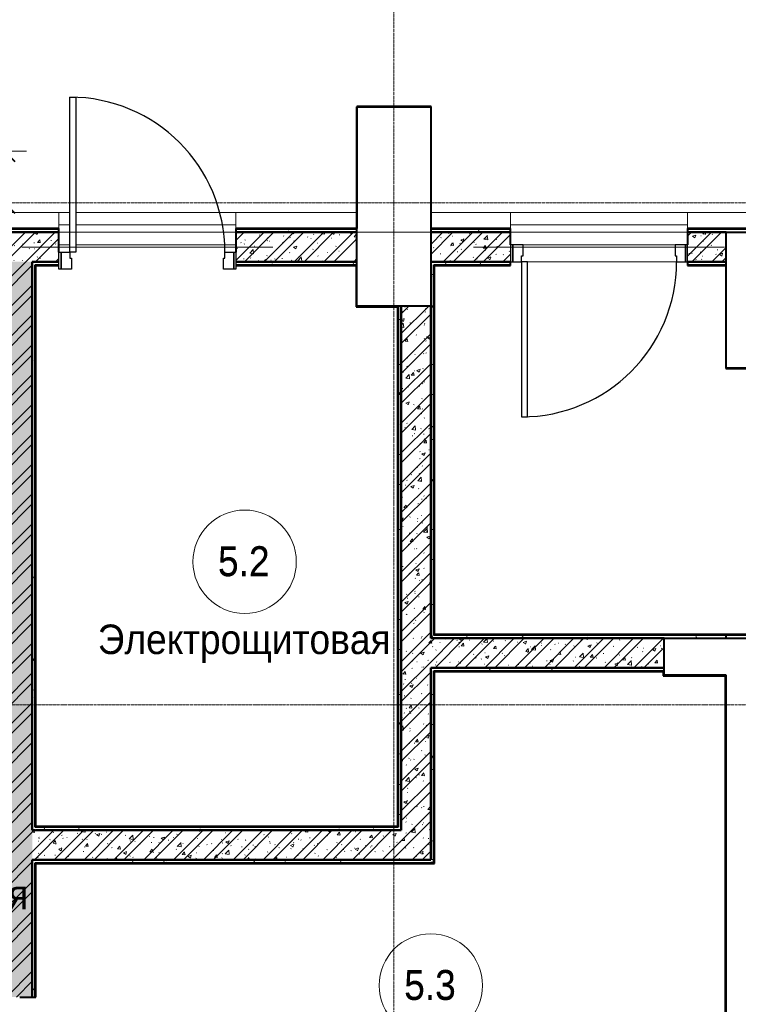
# Model space of a CAD drawing. Header units: millimetres. Extents: x 2030 to 81442, y 1212 to 89253.
# Tile 34 of 36: x 72512 to 77380, y 72171 to 78840. Entities that reach past the tile are written whole.
import ezdxf

# ---------------------------------------------------------------- set-up
doc = ezdxf.new("R2010")
doc.units = ezdxf.units.MM
doc.linetypes.add('ADSK_Линия сетки', pattern=[25, 20, -2.5, 0, -2.5])
doc.linetypes.add('Линия сетки', pattern=[25, 20, -2.5, 0, -2.5])
for name, color, linetype, lineweight in [('Двери', 7, 'Continuous', 18), ('Каркас несущий', 7, 'Continuous', 18), ('Каркас_Импост', 7, 'Continuous', 30), ('Марки помещений', 7, 'Continuous', 20), ('Монтажный зазор', 7, 'Continuous', 30), ('Обобщенные модели', 7, 'Continuous', 18), ('Оси', 7, 'Continuous', 9), ('Панель', 7, 'Continuous', 30), ('Перекрытия', 7, 'Continuous', 18), ('Размеры', 7, 'Continuous', 9), ('Размеры-100', 7, 'Continuous', 9), ('Стены разрез', 7, 'Continuous', 40), ('Стены штриховка', 7, 'Continuous', 40)]:
    doc.layers.add(name, color=color, linetype=linetype, lineweight=lineweight)
doc.styles.add('Arial', font='arial.ttf', dxfattribs={"width": 0.9, "height": 250})
doc.styles.add('Arial_3', font='arial.ttf', dxfattribs={"width": 0.9, "height": 200})
doc.dimstyles.new('Основной_2_5_мм_1', dxfattribs={"dimscale": 304.8, "dimtxt": 255.06485, "dimasz": 0.463911, "dimexe": 0.492126, "dimexo": 0.492126, "dimgap": 0.098425, "dimtad": 1, "dimdec": 0, "dimdsep": 46, "dimtxsty": 'Arial', "dimblk1": 'OBLIQUE', "dimblk2": 'OBLIQUE', "dimsah": 1, "dimcen": 0.09, "dimdle": 0.492126, "dimazin": 2, "dimtfac": 1, "dimtdec": 4, "dimtix": 1, "dimtmove": 1, "dimatfit": 3, "dimfxl": 1, "dimtvp": 1, "dimtolj": 1, "dimtzin": 0, "dimlwd": 20, "dimlwe": 20, "dimarcsym": 2})
pattern_1 = [(50, (0, 0), (218.62117, -19.1268), [22.86, -251.46]), (355, (0, 0), (-42.2919, 229.2684), [18.288, -201.168]), (100.451, (18.22, -1.6), (176.33107, 210.13963), [19.428, -213.708]), (46.184, (0, 60.96), (325.29495, -50.45164), [34.29, -377.19]), (96.636, (27.1, 56.76), (284.883, 296.9127), [29.142, -320.562]), (351.184, (0, 60.96), (284.8858, 296.9107), [27.432, -301.752]), (21, (30.48, 45.72), (181.93753, -122.71832), [22.86, -251.46]), (326, (30.48, 45.72), (74.1622, 221.0262), [18.288, -201.168]), (71.451, (45.64, 35.5), (256.10035, 98.30526), [19.428, -213.708]), (37.5, (0, 0), (3.70639, 101.465895), [3.353, -195.377, 3.353, -200.863, -201.93]), (37.5, (0, 0), (3.70639, 101.465895), [-402.946, 3.353, -198.577]), (7.5, (0, 0), (80.18358, 120.21653), [3.353, -113.081, 3.353, -190.805, -76.962]), (7.5, (0, 0), (80.18358, 120.21653), [-310.591, 3.353, -73.609]), (327.5, (-67.97, 0), (162.70865, -6.87497), [3.353, -72.847, 3.353, -234.391, -315.468]), (327.5, (-67.97, 0), (162.70865, -6.87497), [-313.944, 3.353, -312.115]), (317.5, (-98.45, 0), (177.75468, 30.51183), [3.353, -95.707, 3.353, -154.534, -224.028]), (317.5, (-98.45, 0), (177.75468, 30.51183), [-256.946, 3.353, -220.675])]
pattern_2 = [(45, (0, 0), (-101.02788, 101.02788), []), (45, (67.35, 0), (-101.02788, 101.02788), [])]
pattern_3 = [(0, (0, 0), (406.4, 101.6), [33.528, -271.272, 33.528, -271.272, -1625.6]), (0, (0, 0), (406.4, 101.6), [-609.6, 33.528, -576.072, 33.528, -271.272, -711.2]), (0, (0, 0), (406.4, 101.6), [-1524, 33.528, -169.672, 33.528, -474.472]), (120, (152.4, 50.8), (-291.18818, 301.15272), [33.528, -271.272, 33.528, -271.272, -1625.6]), (120, (152.4, 50.8), (-291.18818, 301.15272), [-609.6, 33.528, -576.072, 33.528, -271.272, -711.2]), (120, (152.4, 50.8), (-291.18818, 301.15272), [-1524, 33.528, -169.672, 33.528, -474.472]), (240, (203.2, 254), (-115.21182, -402.75272), [33.528, -271.272, 33.528, -271.272, -1625.6]), (240, (203.2, 254), (-115.21182, -402.75272), [-609.6, 33.528, -576.072, 33.528, -271.272, -711.2]), (240, (203.2, 254), (-115.21182, -402.75272), [-1524, 33.528, -169.672, 33.528, -474.472])]

# ---------------------------------------------------------------- blocks, each defined once
blk = doc.blocks.new('101_Дверь_Однопольная - _ПЧ_Мет_1000х2000_ВРУ_ГРЩ_EIS60_Пр-4460018-МКСС_LB01_-7_650___Кабельные конструкции под К1_КСБ')
at = {"layer": 'Каркас_Импост', "color": 253, "true_color": 0xaaaaaa}
for p, q in [((-585, -35), (-525, -35)), ((-585, -150), (-585, -35)), ((-525, -35), (-525, -75)), ((525, -35), (585, -35)), ((525, -75), (525, -35)), ((585, -35), (585, -150)), ((-525, -75), (-515, -75)), ((-515, -75), (-515, -150)), ((515, -75), (525, -75)), ((515, -150), (515, -75)), ((-515, -150), (-585, -150)), ((585, -150), (515, -150))]:
    blk.add_line(p, q, dxfattribs=at)
at = {"layer": 'Монтажный зазор', "color": 253, "true_color": 0xaaaaaa}
for p, q in [((-600, -35), (-585, -35)), ((-600, -150), (-600, -35)), ((-585, -35), (-585, -150)), ((585, -150), (585, -35)), ((585, -35), (600, -35)), ((600, -35), (600, -150)), ((-585, -150), (-600, -150)), ((600, -150), (585, -150))]:
    blk.add_line(p, q, dxfattribs=at)
at = {"layer": 'Панель', "color": 253, "true_color": 0xaaaaaa}
for p, q in [((-525, 1015), (-485, 1015)), ((-525, -35), (-525, 1015)), ((-485, 1015), (-485, -35)), ((-485, -35), (-525, -35))]:
    blk.add_line(p, q, dxfattribs=at)
blk.add_arc((-525, -35), 1050, 0, 90, dxfattribs=at)
blk = doc.blocks.new('101_Дверь_Однопольная - _ПЧ_Мет_1000х2000_Лифтовой холл_EI60_Л-4456088-МКСС_LB01_-7_650___Кабельные конструкции под К1_КСБ')
at = {"layer": 'Каркас_Импост', "color": 253, "true_color": 0xaaaaaa}
for p, q in [((-525, 100), (-585, 100)), ((-585, 100), (-585, -15)), ((-525, 60), (-525, 100)), ((585, 100), (525, 100)), ((525, 100), (525, 60)), ((585, -15), (585, 100)), ((-515, 60), (-525, 60)), ((-515, -15), (-515, 60)), ((525, 60), (515, 60)), ((515, 60), (515, -15)), ((-585, -15), (-515, -15)), ((515, -15), (585, -15))]:
    blk.add_line(p, q, dxfattribs=at)
at = {"layer": 'Монтажный зазор', "color": 253, "true_color": 0xaaaaaa}
for p, q in [((-585, 100), (-600, 100)), ((-600, 100), (-600, -15)), ((-585, -15), (-585, 100)), ((600, 100), (585, 100)), ((585, 100), (585, -15)), ((600, -15), (600, 100)), ((-600, -15), (-585, -15)), ((585, -15), (600, -15))]:
    blk.add_line(p, q, dxfattribs=at)
at = {"layer": 'Панель', "color": 253, "true_color": 0xaaaaaa}
for p, q in [((525, 1150), (485, 1150)), ((485, 1150), (485, 100)), ((525, 100), (525, 1150)), ((485, 100), (525, 100))]:
    blk.add_line(p, q, dxfattribs=at)
blk.add_arc((525, 100), 1050, 90, 180, dxfattribs=at)
blk = doc.blocks.new('ПР - _ПЧ_1200_200_Оп250-250_Шаг300_Арм16_Арм10-3250725-МКСС_LB01_-7_650___Кабельные конструкции под К1_КСБ')
at = {"layer": 'Каркас несущий', "color": 21, "true_color": 0xffaaaa}
for p, q in [((-850, 0), (850, 0)), ((-850, 0), (-525, 0)), ((-485, 0), (850, 0))]:
    blk.add_line(p, q, dxfattribs=at)
blk = doc.blocks.new('ПР - _ПЧ_1200_200_Оп250-250_Шаг300_Арм16_Арм10-V11-МКСС_LB01_-7_650___Кабельные конструкции под К1_КСБ')
at = {"layer": 'Каркас несущий', "color": 21, "true_color": 0xffaaaa}
for p, q in [((-850, 0), (850, 0)), ((-850, 0), (-600, 0)), ((-515, 0), (515, 0)), ((600, 0), (850, 0))]:
    blk.add_line(p, q, dxfattribs=at)
blk = doc.blocks.new('CP_ДШ_Hanytex_TopJoint 24C - CP_ДШ_Hanytex_TopJoint 24C-V13-МКСС_LB01_-7_650___Кабельные конструкции под К1_КСБ')
at = {"layer": 'Обобщенные модели', "color": 253, "true_color": 0xaaaaaa}
for p, q in [((0, 0), (0, 110)), ((75, 110), (0, 110)), ((1200, 110), (115, 110)), ((1200, 110), (1200, 0)), ((75, 25), (0, 25)), ((0, 25), (0, 0)), ((1200, 25), (115, 25)), ((1200, 0), (1200, 25)), ((0, -25), (75, -25)), ((115, -25), (1200, -25)), ((75, -110), (0, -110)), ((1200, -110), (115, -110))]:
    blk.add_line(p, q, dxfattribs=at)
blk = doc.blocks.new('CP_ДШ_Hanytex_TopJoint 24C - CP_ДШ_Hanytex_TopJoint 24C-V14-МКСС_LB01_-7_650___Кабельные конструкции под К1_КСБ')
at = {"layer": 'Обобщенные модели', "color": 253, "true_color": 0xaaaaaa}
for p, q in [((0, 0), (0, 110)), ((1200, 110), (0, 110)), ((1200, 110), (1200, 0)), ((1200, 25), (0, 25)), ((0, 25), (0, 0)), ((1200, 0), (1200, 25)), ((0, -25), (1200, -25)), ((1115, -110), (85, -110))]:
    blk.add_line(p, q, dxfattribs=at)
blk = doc.blocks.new('CP_ДШ_Hanytex_TopJoint 24C_Половина - CP_ДШ_Hanytex_TopJoint 24C_Половина-3662383-МКСС_LB01_-7_650___Кабельные конструкции под К1_КСБ')
at = {"layer": 'Обобщенные модели', "color": 253, "true_color": 0xaaaaaa}
for p, q in [((2330, 110), (490.2, 110)), ((2330, 110), (2330, 0)), ((0, 0), (0, 10.7))]:
    blk.add_line(p, q, dxfattribs=at)
blk = doc.blocks.new('CP_ДШ_Hanytex_TopJoint 24C_Половина - CP_ДШ_Hanytex_TopJoint 24C_Половина-3668135-МКСС_LB01_-7_650___Кабельные конструкции под К1_КСБ')
at = {"layer": 'Обобщенные модели', "color": 253, "true_color": 0xaaaaaa}
for p, q in [((0, 0), (0, 110)), ((820, 110), (0, 110)), ((820, 110), (820, 0))]:
    blk.add_line(p, q, dxfattribs=at)
blk = doc.blocks.new('CP_ДШ_Hanytex_TopJoint 24C_Половина - CP_ДШ_Hanytex_TopJoint 24C_Половина-3658075-МКСС_LB01_-7_650___Кабельные конструкции под К1_КСБ')
at = {"layer": 'Обобщенные модели', "color": 253, "true_color": 0xaaaaaa}
for p, q in [((0, 0), (0, 110)), ((540, 110), (0, 110)), ((540, 110), (540, 0))]:
    blk.add_line(p, q, dxfattribs=at)
blk = doc.blocks.new('CP_ДШ_Hanytex_TopJoint 24C_Половина - CP_ДШ_Hanytex_TopJoint 24C_Половина-3668175-МКСС_LB01_-7_650___Кабельные конструкции под К1_КСБ')
at = {"layer": 'Обобщенные модели', "color": 253, "true_color": 0xaaaaaa}
for p in [(0, 0), (1846.3, 110)]:
    blk.add_line(p, (0, 110), dxfattribs=at)
blk = doc.blocks.new('180_ДефШов_ОснЛиния_ - Покрытие_Дефшов_Угловой-3816490-МКСС_LB01_-7_650___Кабельные конструкции под К1_КСБ')
at = {"layer": 'Обобщенные модели', "color": 253, "true_color": 0xaaaaaa}
blk.add_line((19862.5, 0), (39635.9, 0), dxfattribs=at)
blk = doc.blocks.new('135_SLK_GD_AR_rvt-2-МКСС_LB01_-7_650___Кабельные конструкции под К1_КСБ')
at = {"layer": 'Стены разрез', "lineweight": 9, "true_color": 0xaaaaaa}
h = blk.add_hatch(dxfattribs=at)
h.set_pattern_fill('FP_4', color=253, style=0, pattern_type=2)
h.set_pattern_definition(pattern_3)
h.paths.add_polyline_path([(44600, 77400), (44850, 77400), (44850, 77420), (44580, 77420), (44580, 77400)])
h.paths.add_polyline_path([(50015.4, 77400), (50100, 77400), (50100, 77420), (49280, 77420), (49280, 77400), (49860.9, 77400)])
h.paths.add_polyline_path([(45750, 77400), (48080, 77400), (48080, 77420), (45750, 77420)])
h = blk.add_hatch(dxfattribs=at)
h.set_pattern_fill('FP_1', color=253, style=0, pattern_type=2)
h.set_pattern_definition(pattern_1)
h.paths.add_polyline_path([(49860.9, 77200), (50100, 77200), (50100, 77400), (49280, 77400), (49280, 77200), (49552, 77200)])
h.paths.add_polyline_path([(47900, 77200), (48080, 77200), (48080, 77400), (47700, 77400), (47700, 77200)])
h = blk.add_hatch(dxfattribs=at)
h.set_pattern_fill('FP_2', color=253, style=0, pattern_type=2)
h.set_pattern_definition(pattern_2)
h.paths.add_polyline_path([(49860.9, 77200), (50100, 77200), (50100, 77400), (49280, 77400), (49280, 77200), (49552, 77200)])
h.paths.add_polyline_path([(47900, 77200), (48080, 77200), (48080, 77400), (47700, 77400), (47700, 77200)])
h = blk.add_hatch(dxfattribs=at)
h.set_pattern_fill('FP_4', color=253, style=0, pattern_type=2)
h.set_pattern_definition(pattern_3)
h.paths.add_polyline_path([(52796, 77400), (54186.3, 77400), (54186.3, 77420), (52340, 77420), (52340, 77400), (52641.5, 77400)])
h.paths.add_polyline_path([(50633.3, 77400), (51140, 77400), (51140, 77420), (50600, 77420), (50600, 77400)])
h = blk.add_hatch(dxfattribs=at)
h.set_pattern_fill('FP_1', color=253, style=0, pattern_type=2)
h.set_pattern_definition(pattern_1)
h.paths.add_polyline_path([(52340, 77200), (52600, 77200), (52600, 77400), (52340, 77400), (52340, 77315)])
h.paths.add_polyline_path([(50600, 77200), (51140, 77200), (51140, 77400), (50600, 77400), (50600, 77349.1)])
h = blk.add_hatch(dxfattribs=at)
h.set_pattern_fill('FP_2', color=253, style=0, pattern_type=2)
h.set_pattern_definition(pattern_2)
h.paths.add_polyline_path([(52340, 77200), (52600, 77200), (52600, 77400), (52340, 77400), (52340, 77315)])
h.paths.add_polyline_path([(50600, 77200), (51140, 77200), (51140, 77400), (50600, 77400), (50600, 77349.1)])
h = blk.add_hatch(dxfattribs=at)
h.set_pattern_fill('FP_1', color=253, style=0, pattern_type=2)
h.set_pattern_definition(pattern_1)
h.paths.add_polyline_path([(47900, 72220), (47900, 77200), (47700, 77200), (47700, 72220), (47815, 72220)])
h = blk.add_hatch(dxfattribs=at)
h.set_pattern_fill('FP_2', color=253, style=0, pattern_type=2)
h.set_pattern_definition(pattern_2)
h.paths.add_polyline_path([(47900, 72220), (47900, 77200), (47700, 77200), (47700, 72220), (47815, 72220)])
h = blk.add_hatch(dxfattribs=at)
h.set_pattern_fill('FP_4', color=253, style=0, pattern_type=2)
h.set_pattern_definition(pattern_3)
h.paths.add_polyline_path([(50095, 77180), (50100, 77180), (50100, 77200), (49280, 77200), (49280, 77180), (49860.9, 77180)])
h.paths.add_polyline_path([(47900, 77180), (48080, 77180), (48080, 77200), (47900, 77200)])
h = blk.add_hatch(dxfattribs=at)
h.set_pattern_fill('FP_4', color=253, style=0, pattern_type=2)
h.set_pattern_definition(pattern_3)
h.paths.add_polyline_path([(47920, 73350), (47920, 77180), (47900, 77180), (47900, 73350)])
h = blk.add_hatch(dxfattribs=at)
h.set_pattern_fill('FP_4', color=253, style=0, pattern_type=2)
h.set_pattern_definition(pattern_3)
h.paths.add_polyline_path([(52340, 77180), (52598, 77180), (52598, 77200), (52340, 77200)])
h.paths.add_polyline_path([(51096.7, 77180), (51140, 77180), (51140, 77200), (50600, 77200), (50600, 77180), (50787.8, 77180)])
h = blk.add_hatch(dxfattribs=at)
h.set_pattern_fill('FP_4', color=253, style=0, pattern_type=2)
h.set_pattern_definition(pattern_3)
h.paths.add_polyline_path([(50600, 74650), (50620, 74650), (50620, 77180), (50600, 77180), (50600, 75781.6)])
h = blk.add_hatch(dxfattribs=at)
h.set_pattern_fill('FP_4', color=253, style=0, pattern_type=2)
h.set_pattern_definition(pattern_3)
h.paths.add_polyline_path([(50400, 73370), (50400, 76900), (50380, 76900), (50380, 73370)])
h = blk.add_hatch(dxfattribs=at)
h.set_pattern_fill('FP_1', color=253, style=0, pattern_type=2)
h.set_pattern_definition(pattern_1)
h.paths.add_polyline_path([(50600, 73150), (50600, 76900), (50400, 76900), (50400, 73150)])
h = blk.add_hatch(dxfattribs=at)
h.set_pattern_fill('FP_2', color=253, style=0, pattern_type=2)
h.set_pattern_definition(pattern_2)
h.paths.add_polyline_path([(50600, 73150), (50600, 76900), (50400, 76900), (50400, 73150)])
h = blk.add_hatch(dxfattribs=at)
h.set_pattern_fill('FP_1', color=253, style=0, pattern_type=2)
h.set_pattern_definition(pattern_1)
h.paths.add_polyline_path([(52180, 74450), (52180, 74650), (50600, 74650), (50600, 74450), (51714.7, 74450)])
h = blk.add_hatch(dxfattribs=at)
h.set_pattern_fill('FP_2', color=253, style=0, pattern_type=2)
h.set_pattern_definition(pattern_2)
h.paths.add_polyline_path([(52180, 74450), (52180, 74650), (50600, 74650), (50600, 74450), (51714.7, 74450)])
h = blk.add_hatch(dxfattribs=at)
h.set_pattern_fill('FP_4', color=253, style=0, pattern_type=2)
h.set_pattern_definition(pattern_3)
h.paths.add_polyline_path([(52600, 74650), (52600, 74670), (50620, 74670), (50620, 74650), (51714.7, 74650)])
h = blk.add_hatch(dxfattribs=at)
h.set_pattern_fill('FP_4', color=253, style=0, pattern_type=2)
h.set_pattern_definition(pattern_3)
h.paths.add_polyline_path([(52180, 74430), (52180, 74450), (50600, 74450), (50600, 74430), (51714.7, 74430)])
h = blk.add_hatch(dxfattribs=at)
h.set_pattern_fill('FP_4', color=253, style=0, pattern_type=2)
h.set_pattern_definition(pattern_3)
h.paths.add_polyline_path([(50620, 73130), (50620, 74430), (50600, 74430), (50600, 73130)])
h = blk.add_hatch(dxfattribs=at)
h.set_pattern_fill('FP_4', color=253, style=0, pattern_type=2)
h.set_pattern_definition(pattern_3)
h.paths.add_polyline_path([(50400, 73350), (50400, 73370), (47920, 73370), (47920, 73350), (49243, 73350)])
h = blk.add_hatch(dxfattribs=at)
h.set_pattern_fill('FP_1', color=253, style=0, pattern_type=2)
h.set_pattern_definition(pattern_1)
h.paths.add_polyline_path([(50400, 73150), (50400, 73350), (47900, 73350), (47900, 73150), (49243, 73150)])
h = blk.add_hatch(dxfattribs=at)
h.set_pattern_fill('FP_2', color=253, style=0, pattern_type=2)
h.set_pattern_definition(pattern_2)
h.paths.add_polyline_path([(50400, 73150), (50400, 73350), (47900, 73350), (47900, 73150), (49243, 73150)])
h = blk.add_hatch(dxfattribs=at)
h.set_pattern_fill('FP_4', color=253, style=0, pattern_type=2)
h.set_pattern_definition(pattern_3)
h.paths.add_polyline_path([(50600, 73130), (50600, 73150), (47900, 73150), (47900, 73130), (49243, 73130)])
h = blk.add_hatch(dxfattribs=at)
h.set_pattern_fill('FP_4', color=253, style=0, pattern_type=2)
h.set_pattern_definition(pattern_3)
h.paths.add_polyline_path([(47920, 72220), (47920, 73130), (47900, 73130), (47900, 72220)])
at = {"layer": 'Перекрытия', "color": 253, "true_color": 0xaaaaaa}
for p, q in [((50100, 77535), (50100, 78250)), ((50100, 78250), (50600, 78250)), ((50600, 78250), (50600, 77535)), ((51255, 77200), (52265, 77200)), ((52265, 77200), (51255, 77200)), ((52600, 76480), (52600, 77200)), ((52800, 76480), (52600, 76480))]:
    blk.add_line(p, q, dxfattribs=at)
at = {"layer": 'Стены разрез', "color": 253, "true_color": 0xaaaaaa}
for p, q in [((50100, 78252), (50098, 78252)), ((50098, 78252), (50098, 77425)), ((50602, 78252), (50100, 78252)), ((50100, 77425), (50100, 78250)), ((50100, 78250), (50600, 78250)), ((50600, 78250), (50600, 77425)), ((50602, 78250), (50602, 78252)), ((50602, 77425), (50602, 78250)), ((48080, 77425), (45750, 77425)), ((48080, 77400), (48080, 77425)), ((48080, 77265), (48080, 77400)), ((50100, 77425), (49280, 77425)), ((49280, 77425), (49280, 77400)), ((49280, 77400), (49280, 77265)), ((50098, 77425), (50100, 77425)), ((50100, 77400), (50100, 77425)), ((50100, 77200), (50100, 77400)), ((51140, 77425), (50600, 77425)), ((50600, 77425), (50600, 77400)), ((50600, 77425), (50602, 77425)), ((50600, 77400), (50600, 77200)), ((51140, 77400), (51140, 77425)), ((51140, 77315), (51140, 77400)), ((54186.3, 77425), (52340, 77425)), ((52340, 77425), (52340, 77400)), ((52340, 77400), (52340, 77315)), ((52600, 77200), (52600, 77400)), ((52600, 77400), (54186.3, 77400)), ((47900, 77175), (47900, 77200)), ((47900, 77200), (47900, 77180)), ((47900, 77180), (47900, 77175)), ((47925, 77175), (48080, 77175)), ((47925, 73375), (47925, 77175)), ((49280, 77175), (50095, 77175)), ((50095, 77200), (50100, 77200)), ((50100, 77200), (50095, 77200)), ((50095, 77175), (50095, 76900)), ((50100, 77180), (50100, 77200)), ((50100, 76900), (50100, 77180)), ((50600, 77200), (50600, 77180)), ((50600, 77180), (50600, 77175)), ((50600, 77175), (50600, 74650)), ((50625, 77175), (51140, 77175)), ((50625, 74675), (50625, 77175)), ((51140, 77175), (51140, 77200)), ((52340, 77200), (52340, 77175)), ((52340, 77175), (52598, 77175)), ((52598, 77175), (52598, 76478)), ((52600, 77175), (52600, 77200)), ((52600, 76480), (52600, 77175)), ((50095, 76900), (50095, 76895)), ((50095, 76895), (50375, 76895)), ((50380, 76900), (50100, 76900)), ((50375, 76895), (50375, 73375)), ((50400, 76900), (50380, 76900)), ((50400, 76900), (50400, 76895)), ((50600, 76900), (50400, 76900)), ((50600, 74650), (50600, 76900)), ((52598, 76478), (52600, 76478)), ((52800, 76480), (52600, 76480)), ((52600, 76478), (52800, 76478)), ((52180, 74650), (50600, 74650)), ((50600, 74650), (50620, 74650)), ((50620, 74650), (50625, 74650)), ((52600, 74675), (50625, 74675)), ((50625, 74650), (52600, 74650)), ((52180, 74450), (52180, 74650)), ((52800, 74675), (52599, 74675)), ((52599, 74675), (52599, 74650)), ((52599, 74650), (52800, 74650)), ((52600, 74650), (52600, 74675)), ((50600, 74425), (50600, 74450)), ((50600, 74450), (50600, 74430)), ((52180, 74425), (52180, 74450)), ((50625, 74425), (52180, 74425)), ((50625, 73125), (50625, 74425)), ((52180, 74425), (52175, 74425)), ((52175, 74425), (52175, 74395)), ((52175, 74395), (52180, 74395)), ((52180, 74400), (52180, 74425)), ((52595, 74400), (52180, 74400)), ((52180, 74395), (52595, 74395)), ((52600, 74400), (52595, 74400)), ((52595, 74395), (52595, 70705)), ((52600, 70705), (52600, 74400)), ((50375, 73375), (47925, 73375)), ((50400, 73375), (50400, 73350)), ((50400, 73350), (50400, 73370)), ((47920, 73350), (47900, 73350)), ((47900, 73350), (47920, 73350)), ((47900, 73125), (47900, 73150)), ((47900, 73150), (47900, 73130)), ((47900, 73130), (47900, 73125)), ((47925, 73125), (50600, 73125)), ((47925, 72220), (47925, 73125)), ((50400, 73150), (50600, 73150)), ((50600, 73150), (50400, 73150)), ((50600, 73125), (50620, 73125)), ((50620, 73125), (50625, 73125)), ((47815, 72220), (47900, 72220)), ((47900, 72220), (47925, 72220))]:
    blk.add_line(p, q, dxfattribs=at)
at = {"layer": 'Стены штриховка', "color": 253, "true_color": 0xaaaaaa}
for p, q in [((48080, 77420), (45750, 77420)), ((48080, 77400), (47700, 77400)), ((47700, 77400), (48080, 77400)), ((50100, 77420), (49280, 77420)), ((50100, 77400), (49280, 77400)), ((49280, 77400), (50100, 77400)), ((51140, 77420), (50600, 77420)), ((51140, 77400), (50600, 77400)), ((50600, 77400), (51140, 77400)), ((54186.3, 77420), (52340, 77420)), ((52600, 77400), (52340, 77400)), ((52340, 77400), (52600, 77400)), ((47900, 77200), (48080, 77200)), ((48080, 77200), (47900, 77200)), ((47900, 77180), (47900, 77175)), ((47900, 73350), (47900, 77175)), ((47900, 77175), (47900, 73350)), ((47920, 77180), (48080, 77180)), ((47920, 77175), (47920, 77180)), ((47920, 73370), (47920, 77175)), ((49280, 77200), (50095, 77200)), ((50095, 77200), (49280, 77200)), ((49280, 77180), (50095, 77180)), ((50100, 77200), (50095, 77200)), ((50095, 77180), (50100, 77180)), ((50600, 77200), (51140, 77200)), ((51140, 77200), (50600, 77200)), ((50620, 77180), (51140, 77180)), ((50620, 77175), (50620, 77180)), ((50620, 74670), (50620, 77175)), ((52340, 77200), (52600, 77200)), ((52598, 77200), (52340, 77200)), ((52340, 77180), (52598, 77180)), ((52598, 77200), (52598, 77180)), ((52598, 77180), (52598, 77175)), ((50380, 76900), (50380, 76895)), ((50380, 76895), (50380, 73375)), ((50400, 76895), (50400, 76900)), ((50400, 76895), (50400, 73375)), ((50400, 73375), (50400, 76895)), ((50625, 74670), (50620, 74670)), ((52600, 74670), (50625, 74670)), ((52800, 74670), (52599, 74670)), ((50600, 74450), (52180, 74450)), ((52180, 74450), (50600, 74450)), ((50600, 74430), (50600, 74425)), ((50620, 74430), (52180, 74430)), ((50620, 74425), (50620, 74430)), ((50600, 73150), (50600, 74425)), ((50600, 74425), (50600, 73150)), ((50620, 73130), (50620, 74425)), ((47925, 73370), (47920, 73370)), ((50380, 73370), (47925, 73370)), ((50380, 73375), (50380, 73370)), ((50400, 73370), (50400, 73375)), ((47920, 73350), (47925, 73350)), ((50400, 73350), (47925, 73350)), ((47925, 73350), (50400, 73350)), ((47900, 73150), (50400, 73150)), ((50400, 73150), (47900, 73150)), ((47900, 73130), (47900, 73125)), ((47900, 72220), (47900, 73125)), ((47900, 73125), (47900, 72220)), ((47920, 73130), (50600, 73130)), ((47920, 73125), (47920, 73130)), ((47920, 72220), (47920, 73125)), ((50620, 73130), (50600, 73130))]:
    blk.add_line(p, q, dxfattribs=at)
at = {"layer": 'Двери', "color": 253, "lineweight": 18, "true_color": 0xaaaaaa}
blk.add_blockref('101_Дверь_Однопольная - _ПЧ_Мет_1000х2000_ВРУ_ГРЩ_EIS60_Пр-4460018-МКСС_LB01_-7_650___Кабельные конструкции под К1_КСБ', (48680, 77300), dxfattribs=at)
at = {"layer": 'Двери', "color": 253, "lineweight": 18, "true_color": 0xaaaaaa, "rotation": 180}
blk.add_blockref('101_Дверь_Однопольная - _ПЧ_Мет_1000х2000_Лифтовой холл_EI60_Л-4456088-МКСС_LB01_-7_650___Кабельные конструкции под К1_КСБ', (51740, 77300), dxfattribs=at)
at = {"layer": 'Каркас несущий', "color": 253, "lineweight": 18, "true_color": 0xaaaaaa}
blk.add_blockref('ПР - _ПЧ_1200_200_Оп250-250_Шаг300_Арм16_Арм10-3250725-МКСС_LB01_-7_650___Кабельные конструкции под К1_КСБ', (48680, 77300), dxfattribs=at)
at = {"layer": 'Каркас несущий', "color": 253, "lineweight": 18, "true_color": 0xaaaaaa, "rotation": 180}
blk.add_blockref('ПР - _ПЧ_1200_200_Оп250-250_Шаг300_Арм16_Арм10-V11-МКСС_LB01_-7_650___Кабельные конструкции под К1_КСБ', (51740, 77300), dxfattribs=at)
at = {"layer": 'Обобщенные модели', "color": 253, "lineweight": 18, "true_color": 0xaaaaaa}
for name, p in [('CP_ДШ_Hanytex_TopJoint 24C_Половина - CP_ДШ_Hanytex_TopJoint 24C_Половина-3662383-МКСС_LB01_-7_650___Кабельные конструкции под К1_КСБ', (45750, 77425)), ('CP_ДШ_Hanytex_TopJoint 24C - CP_ДШ_Hanytex_TopJoint 24C-V13-МКСС_LB01_-7_650___Кабельные конструкции под К1_КСБ', (48080, 77425)), ('CP_ДШ_Hanytex_TopJoint 24C_Половина - CP_ДШ_Hanytex_TopJoint 24C_Половина-3668135-МКСС_LB01_-7_650___Кабельные конструкции под К1_КСБ', (49280, 77425)), ('CP_ДШ_Hanytex_TopJoint 24C_Половина - CP_ДШ_Hanytex_TopJoint 24C_Половина-3658075-МКСС_LB01_-7_650___Кабельные конструкции под К1_КСБ', (50600, 77425)), ('CP_ДШ_Hanytex_TopJoint 24C - CP_ДШ_Hanytex_TopJoint 24C-V14-МКСС_LB01_-7_650___Кабельные конструкции под К1_КСБ', (51140, 77425)), ('CP_ДШ_Hanytex_TopJoint 24C_Половина - CP_ДШ_Hanytex_TopJoint 24C_Половина-3668175-МКСС_LB01_-7_650___Кабельные конструкции под К1_КСБ', (52340, 77425)), ('180_ДефШов_ОснЛиния_ - Покрытие_Дефшов_Угловой-3816490-МКСС_LB01_-7_650___Кабельные конструкции под К1_КСБ', (14550.4, 77399.6))]:
    blk.add_blockref(name, p, dxfattribs=at)
blk = doc.blocks.new('050_Марка_Помещение - Номер Имя-620204-МКСС_LB01_-7_650___Кабельные конструкции под К1_КСБ')
at = {"layer": 'Марки помещений'}
blk.add_circle((0, 0), 3.5, dxfattribs=at)
blk = doc.blocks.new('DIMBLOCK34-МКСС_LB01_-7_650___Кабельные конструкции под К1_КСБ')
at = {"layer": 'Размеры-100', "lineweight": 20, "transparency": 16777216}
for p, q in [((72408.4, 78570.2), (72408.4, 78052.2)), ((72408.4, 77450), (72408.4, 78100)), ((72408.4, 78052.2), (72408.4, 77775)), ((72408.4, 77950), (70367.8, 77950)), ((72408.4, 77950), (72558.4, 77950)), ((72408.4, 77600), (72258.4, 77600)), ((72408.4, 77600), (72458.4, 77600))]:
    blk.add_line(p, q, dxfattribs=at)
at = {"layer": 'Размеры-100', "lineweight": 40, "transparency": 16777216}
for p, q in [((72408.4, 77950), (72337.7, 78020.7)), ((72408.4, 77950), (72479.1, 77879.3)), ((72408.4, 77600), (72337.7, 77670.7)), ((72408.4, 77600), (72479.1, 77529.3))]:
    blk.add_line(p, q, dxfattribs=at)
at = {"layer": 'Размеры-100', "color": 0, "lineweight": 20, "transparency": 16777216, "insert": (72053.8, 78052.2), "char_height": 250, "width": 621.573, "attachment_point": 1, "rotation": 90, "line_spacing_factor": 0.941778, "style": 'Arial'}
blk.add_mtext('350', dxfattribs=at)
blk = doc.blocks.new('_Oblique')
at = {"color": 0, "linetype": 'ByBlock', "lineweight": -2}
blk.add_line((-0.5, -0.5), (0.5, 0.5), dxfattribs=at)

msp = doc.modelspace()

# ---------------------------------------------------------------- linework, layer by layer
at = {"layer": 'Оси', "linetype": 'Линия сетки'}
msp.add_line((75046.875, 66256.794), (75046.875, 89252.969), dxfattribs=at)
at = {"layer": 'Оси', "linetype": 'ADSK_Линия сетки'}
for p, q in [((81441.658, 77600), (56550.77, 77600)), ((81441.658, 74200), (56550.77, 74200))]:
    msp.add_line(p, q, dxfattribs=at)

# ---------------------------------------------------------------- block references
at = {"lineweight": 5}
msp.add_blockref('135_SLK_GD_AR_rvt-2-МКСС_LB01_-7_650___Кабельные конструкции под К1_КСБ', (24696.875, 0), dxfattribs=at)
at = {"layer": 'Марки помещений', "xscale": 99.99999999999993, "yscale": 99.99999999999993, "zscale": 99.99999999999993}
for p in [(74035.912, 75168.554), (75297.276, 72298.467)]:
    msp.add_blockref('050_Марка_Помещение - Номер Имя-620204-МКСС_LB01_-7_650___Кабельные конструкции под К1_КСБ', p, dxfattribs=at)

# ---------------------------------------------------------------- texts
at = {"layer": 'Марки помещений', "lineweight": 9, "char_height": 200, "attachment_point": 1, "style": 'Arial_3'}
for s, insert, width in [('5.2', (73855.231, 75270.275), 432.91125), ('5.2', (73855.44, 75273.76), 432.91125), ('Электрощитовая', (73040.618, 74743.01), 2453.16375), ('белья', (71872.413, 73014.034), 858.60731), ('5.3', (75116.595, 72400.188), 432.91125), ('5.3', (75116.804, 72403.672), 432.91125)]:
    msp.add_mtext(s, dxfattribs=dict(at, insert=insert, width=width))

# ---------------------------------------------------------------- dimensions: what is measured, and where the dimension line sits
at = {"layer": 'Размеры', "lineweight": 20}
dim = msp.add_linear_dim(base=(72408.384, 77950.026), p1=(72308.399, 77600), p2=(70217.834, 77950.026), angle=90, dimstyle='Основной_2_5_мм_1', override={"dimpost": '<>', "dimfxl": 2119.66502}, dxfattribs=at)
dim.commit()
dim.dimension.update_dxf_attribs({"geometry": 'DIMBLOCK34-МКСС_LB01_-7_650___Кабельные конструкции под К1_КСБ', "text_midpoint": (72220.493, 78363.009), "dimtype": 160, "text_rotation": 90})

doc.saveas('drawing.dxf')
